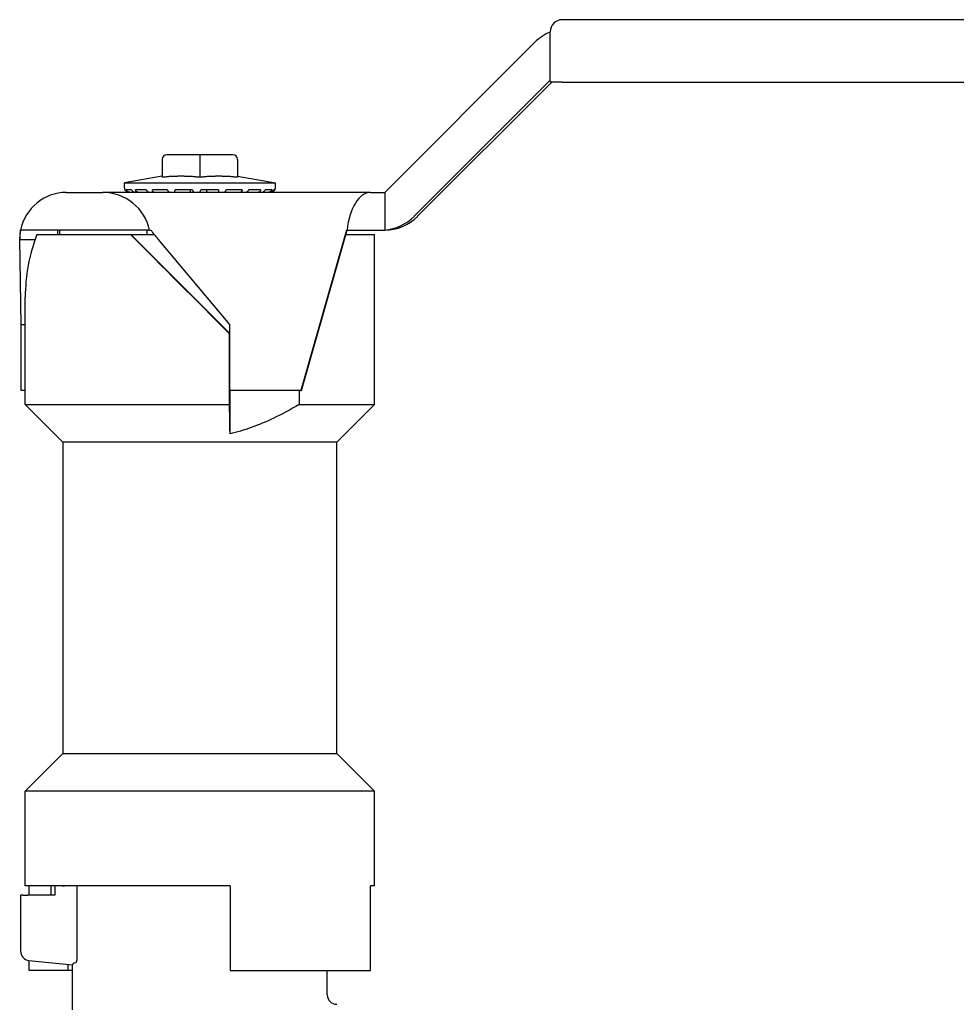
# Model space of a CAD drawing. Header units: millimetres. Extents: x 216 to 489, y 28 to 461.
# Tile 4 of 10: x 246 to 345, y 234 to 339. Entities that reach past the tile are written whole.
import ezdxf

# ---------------------------------------------------------------- set-up
doc = ezdxf.new("R2010")
doc.units = ezdxf.units.MM
doc.layers.add('DETAIL', color=2, linetype='Continuous')

msp = doc.modelspace()

# ---------------------------------------------------------------- linework, layer by layer
at = {"layer": 'DETAIL'}
for p, q in [((393.91, 338.65), (303.52, 338.65)), ((302.22, 332.15), (302.22, 337.35)), ((284.69, 320.35), (300.6, 336.27)), ((302.22, 332.23), (287.81, 317.82)), ((288.17, 317.82), (302.41, 332.05)), ((303.5, 332.05), (302.32, 332.05)), ((303.5, 332.05), (393.89, 332.05)), ((261.11, 323.85), (261.11, 321.95)), ((265.11, 324.35), (261.61, 324.35)), ((265.11, 324.35), (265.11, 323.85)), ((268.61, 324.35), (265.11, 324.35)), ((265.11, 323.85), (265.11, 321.95)), ((269.11, 323.85), (269.11, 321.95)), ((261.11, 322.06), (257.11, 321.35)), ((269.11, 322.06), (273.11, 321.35)), ((250.94, 320.35), (254.79, 320.35)), ((283.18, 320.35), (254.79, 320.35)), ((257.11, 321.35), (273.11, 321.35)), ((257.11, 320.85), (257.11, 321.35)), ((257.18, 320.63), (257.16, 320.63)), ((257.86, 320.63), (257.3, 320.63)), ((259.42, 320.63), (258.28, 320.63)), ((261.66, 320.63), (260.08, 320.63)), ((264.31, 320.63), (262.48, 320.63)), ((265.11, 320.35), (265.21, 320.63)), ((267.07, 320.63), (265.21, 320.63)), ((269.58, 320.63), (267.92, 320.63)), ((271.56, 320.63), (270.29, 320.63)), ((272.76, 320.63), (272.04, 320.63)), ((273.06, 320.63), (272.95, 320.63)), ((273.11, 320.85), (273.11, 321.35)), ((283.18, 320.35), (284.69, 320.35)), ((284.69, 320.35), (284.69, 316.37)), ((246.02, 315.35), (246.12, 316.35)), ((259.79, 316.35), (246.12, 316.35)), ((250.02, 316.35), (250.02, 315.88)), ((250.29, 315.88), (250.29, 316.35)), ((259.79, 316.35), (259.9, 316.35)), ((275.86, 299.35), (280.72, 316.35)), ((280.65, 316.35), (280.7, 316.35)), ((280.7, 316.35), (284.69, 316.35)), ((284.69, 316.37), (284.69, 316.35)), ((246.02, 315.35), (247.65, 315.35)), ((246.17, 306.35), (246.02, 315.35)), ((247.85, 315.88), (257.77, 315.88)), ((257.77, 315.88), (257.81, 315.88)), ((257.81, 315.88), (260.29, 315.88)), ((268.29, 305.4), (257.81, 315.88)), ((268.29, 306.34), (260.73, 315.35)), ((280.37, 315.35), (275.79, 299.35)), ((280.58, 315.88), (283.61, 315.88)), ((283.61, 297.87), (283.61, 315.88)), ((246.61, 297.87), (246.61, 309.25)), ((246.17, 299.35), (246.17, 306.35)), ((246.17, 306.35), (246.61, 306.35)), ((268.29, 299.35), (268.29, 306.34)), ((268.25, 297.87), (268.25, 305.38)), ((268.29, 305.38), (268.25, 305.38)), ((246.61, 299.35), (246.17, 299.35)), ((275.79, 299.35), (268.29, 299.35)), ((268.31, 294.78), (268.31, 299.35)), ((275.64, 299.35), (275.64, 297.87)), ((275.79, 299.35), (275.86, 299.35)), ((246.61, 297.87), (268.25, 297.87)), ((250.6, 293.88), (246.61, 297.87)), ((275.64, 297.87), (283.61, 297.87)), ((279.62, 293.88), (283.61, 297.87)), ((279.62, 293.88), (250.6, 293.88)), ((250.61, 260.88), (250.61, 293.88)), ((279.61, 260.88), (279.61, 293.88)), ((250.6, 260.88), (246.61, 256.89)), ((250.6, 260.88), (279.62, 260.88)), ((279.62, 260.88), (283.61, 256.89)), ((246.61, 246.88), (246.61, 256.89)), ((283.61, 256.89), (246.61, 256.89)), ((283.61, 246.88), (283.61, 256.89)), ((268.31, 246.88), (246.61, 246.88)), ((247.01, 245.86), (247.01, 246.88)), ((249.36, 245.86), (249.36, 246.88)), ((249.75, 246.88), (249.75, 245.86)), ((268.31, 246.86), (250.78, 246.86)), ((252.07, 246.86), (252.07, 239.2)), ((268.31, 246.88), (268.31, 237.88)), ((283.2, 237.88), (283.2, 246.88)), ((283.61, 246.88), (283.2, 246.88)), ((246.11, 245.86), (246.11, 239.96)), ((246.37, 245.86), (246.11, 245.86)), ((246.37, 245.86), (246.87, 245.86)), ((249.75, 245.86), (246.87, 245.86)), ((247, 238.96), (251.61, 238.48)), ((247.01, 237.88), (247.01, 238.96)), ((251.11, 238.53), (251.11, 237.88)), ((251.61, 233.71), (251.61, 238.48)), ((251.11, 237.88), (247.01, 237.88)), ((251.61, 237.88), (251.11, 237.88)), ((268.31, 237.88), (283.2, 237.88)), ((278.61, 235.31), (278.61, 237.88))]:
    msp.add_line(p, q, dxfattribs=at)
at = {"layer": 'DETAIL', "flags": 128}
for points in [[(263.11, 322.06), (263.02, 322.06), (262.94, 322.06), (262.86, 322.06), (262.77, 322.06), (262.69, 322.05), (262.61, 322.05), (262.53, 322.05), (262.45, 322.05), (262.36, 322.04), (262.28, 322.04), (262.2, 322.04), (262.12, 322.03), (262.04, 322.03), (261.95, 322.02), (261.87, 322.02), (261.79, 322.01), (261.71, 322), (261.62, 322), (261.54, 321.99), (261.45, 321.98), (261.37, 321.98), (261.28, 321.97), (261.2, 321.96), (261.11, 321.95)], [(265.11, 321.95), (265.02, 321.96), (264.93, 321.97), (264.85, 321.98), (264.76, 321.98), (264.68, 321.99), (264.59, 322), (264.51, 322), (264.43, 322.01), (264.34, 322.02), (264.26, 322.02), (264.18, 322.03), (264.1, 322.03), (264.01, 322.04), (263.93, 322.04), (263.85, 322.04), (263.77, 322.05), (263.69, 322.05), (263.61, 322.05), (263.52, 322.05), (263.44, 322.06), (263.36, 322.06), (263.28, 322.06), (263.19, 322.06), (263.11, 322.06)], [(267.11, 322.06), (267.02, 322.06), (266.94, 322.06), (266.86, 322.06), (266.77, 322.06), (266.69, 322.05), (266.61, 322.05), (266.53, 322.05), (266.45, 322.05), (266.36, 322.04), (266.28, 322.04), (266.2, 322.04), (266.12, 322.03), (266.04, 322.03), (265.95, 322.02), (265.87, 322.02), (265.79, 322.01), (265.71, 322), (265.62, 322), (265.54, 321.99), (265.45, 321.98), (265.37, 321.98), (265.28, 321.97), (265.2, 321.96), (265.11, 321.95)], [(269.11, 321.95), (269.02, 321.96), (268.93, 321.97), (268.85, 321.98), (268.76, 321.98), (268.68, 321.99), (268.59, 322), (268.51, 322), (268.43, 322.01), (268.34, 322.02), (268.26, 322.02), (268.18, 322.03), (268.1, 322.03), (268.01, 322.04), (267.93, 322.04), (267.85, 322.04), (267.77, 322.05), (267.69, 322.05), (267.61, 322.05), (267.52, 322.05), (267.44, 322.06), (267.36, 322.06), (267.28, 322.06), (267.19, 322.06), (267.11, 322.06)], [(257.18, 320.63), (257.19, 320.61), (257.2, 320.59), (257.22, 320.57), (257.23, 320.56), (257.25, 320.54), (257.26, 320.52), (257.28, 320.5), (257.29, 320.49), (257.31, 320.47), (257.33, 320.46), (257.35, 320.45), (257.37, 320.43), (257.39, 320.42), (257.41, 320.41), (257.43, 320.4), (257.45, 320.39), (257.47, 320.38), (257.5, 320.38), (257.52, 320.37), (257.54, 320.36), (257.57, 320.36), (257.59, 320.36), (257.61, 320.36), (257.64, 320.35)], [(257.72, 320.35), (257.7, 320.36), (257.68, 320.36), (257.65, 320.36), (257.63, 320.36), (257.61, 320.37), (257.58, 320.38), (257.56, 320.38), (257.54, 320.39), (257.52, 320.4), (257.5, 320.41), (257.48, 320.42), (257.46, 320.43), (257.45, 320.45), (257.43, 320.46), (257.41, 320.47), (257.39, 320.49), (257.38, 320.5), (257.37, 320.52), (257.35, 320.54), (257.34, 320.56), (257.33, 320.57), (257.32, 320.59), (257.31, 320.61), (257.3, 320.63)], [(257.86, 320.63), (257.87, 320.61), (257.89, 320.59), (257.9, 320.57), (257.92, 320.56), (257.93, 320.54), (257.95, 320.52), (257.96, 320.5), (257.98, 320.49), (258, 320.47), (258.02, 320.46), (258.04, 320.45), (258.06, 320.43), (258.08, 320.42), (258.1, 320.41), (258.12, 320.4), (258.14, 320.39), (258.16, 320.38), (258.18, 320.38), (258.2, 320.37), (258.22, 320.36), (258.25, 320.36), (258.27, 320.36), (258.29, 320.36), (258.31, 320.35)], [(258.61, 320.35), (258.59, 320.36), (258.57, 320.36), (258.55, 320.36), (258.53, 320.36), (258.51, 320.37), (258.49, 320.38), (258.48, 320.38), (258.46, 320.39), (258.44, 320.4), (258.43, 320.41), (258.41, 320.42), (258.4, 320.43), (258.38, 320.45), (258.37, 320.46), (258.35, 320.47), (258.34, 320.49), (258.33, 320.5), (258.32, 320.52), (258.31, 320.54), (258.3, 320.56), (258.29, 320.57), (258.29, 320.59), (258.28, 320.61), (258.28, 320.63)], [(259.42, 320.63), (259.43, 320.61), (259.44, 320.59), (259.46, 320.57), (259.47, 320.56), (259.48, 320.54), (259.5, 320.52), (259.51, 320.5), (259.53, 320.49), (259.55, 320.47), (259.56, 320.46), (259.58, 320.45), (259.6, 320.43), (259.61, 320.42), (259.63, 320.41), (259.65, 320.4), (259.67, 320.39), (259.68, 320.38), (259.7, 320.38), (259.72, 320.37), (259.74, 320.36), (259.75, 320.36), (259.77, 320.36), (259.79, 320.36), (259.8, 320.35)], [(260.29, 320.35), (260.27, 320.36), (260.26, 320.36), (260.24, 320.36), (260.23, 320.36), (260.22, 320.37), (260.2, 320.38), (260.19, 320.38), (260.18, 320.39), (260.17, 320.4), (260.16, 320.41), (260.15, 320.42), (260.14, 320.43), (260.13, 320.45), (260.12, 320.46), (260.11, 320.47), (260.11, 320.49), (260.1, 320.5), (260.09, 320.52), (260.09, 320.54), (260.09, 320.56), (260.08, 320.57), (260.08, 320.59), (260.08, 320.61), (260.08, 320.63)], [(261.66, 320.63), (261.67, 320.61), (261.68, 320.59), (261.69, 320.57), (261.7, 320.56), (261.71, 320.54), (261.73, 320.52), (261.74, 320.5), (261.75, 320.49), (261.76, 320.47), (261.77, 320.46), (261.79, 320.45), (261.8, 320.43), (261.81, 320.42), (261.82, 320.41), (261.84, 320.4), (261.85, 320.39), (261.86, 320.38), (261.87, 320.38), (261.88, 320.37), (261.9, 320.36), (261.91, 320.36), (261.92, 320.36), (261.93, 320.36), (261.94, 320.35)], [(262.54, 320.35), (262.53, 320.36), (262.53, 320.36), (262.52, 320.36), (262.51, 320.36), (262.51, 320.37), (262.5, 320.38), (262.5, 320.38), (262.49, 320.39), (262.49, 320.4), (262.48, 320.41), (262.48, 320.42), (262.48, 320.43), (262.48, 320.45), (262.47, 320.46), (262.47, 320.47), (262.47, 320.49), (262.47, 320.5), (262.47, 320.52), (262.47, 320.54), (262.47, 320.56), (262.48, 320.57), (262.48, 320.59), (262.48, 320.61), (262.48, 320.63)], [(264.08, 320.35), (264.08, 320.37), (264.09, 320.38), (264.09, 320.39), (264.09, 320.4), (264.09, 320.41), (264.1, 320.42), (264.1, 320.44), (264.1, 320.45), (264.1, 320.46), (264.11, 320.47), (264.11, 320.48), (264.11, 320.49), (264.11, 320.5), (264.12, 320.52), (264.12, 320.53), (264.12, 320.54), (264.12, 320.55), (264.13, 320.56), (264.13, 320.57), (264.13, 320.59), (264.13, 320.6), (264.14, 320.61), (264.14, 320.62), (264.14, 320.63)], [(264.31, 320.63), (264.32, 320.61), (264.33, 320.59), (264.34, 320.57), (264.35, 320.56), (264.35, 320.54), (264.36, 320.52), (264.37, 320.5), (264.38, 320.49), (264.38, 320.47), (264.39, 320.46), (264.4, 320.45), (264.4, 320.43), (264.41, 320.42), (264.41, 320.41), (264.42, 320.4), (264.43, 320.39), (264.43, 320.38), (264.43, 320.38), (264.44, 320.37), (264.44, 320.36), (264.45, 320.36), (264.45, 320.36), (264.45, 320.36), (264.45, 320.35)], [(265.88, 320.35), (265.88, 320.37), (265.88, 320.38), (265.88, 320.39), (265.87, 320.4), (265.87, 320.41), (265.87, 320.42), (265.86, 320.44), (265.86, 320.45), (265.86, 320.46), (265.85, 320.47), (265.85, 320.48), (265.85, 320.49), (265.85, 320.5), (265.84, 320.52), (265.84, 320.53), (265.84, 320.54), (265.83, 320.55), (265.83, 320.56), (265.83, 320.57), (265.82, 320.59), (265.82, 320.6), (265.82, 320.61), (265.81, 320.62), (265.81, 320.63)], [(267.07, 320.63), (267.07, 320.61), (267.07, 320.59), (267.08, 320.57), (267.08, 320.56), (267.08, 320.54), (267.09, 320.52), (267.09, 320.5), (267.09, 320.49), (267.09, 320.47), (267.09, 320.46), (267.09, 320.45), (267.09, 320.43), (267.09, 320.42), (267.09, 320.41), (267.09, 320.4), (267.08, 320.39), (267.08, 320.38), (267.08, 320.38), (267.07, 320.37), (267.07, 320.36), (267.06, 320.36), (267.06, 320.36), (267.05, 320.36), (267.05, 320.35)], [(267.67, 320.35), (267.68, 320.36), (267.69, 320.36), (267.7, 320.36), (267.71, 320.36), (267.72, 320.37), (267.73, 320.38), (267.74, 320.38), (267.75, 320.39), (267.76, 320.4), (267.77, 320.41), (267.78, 320.42), (267.79, 320.43), (267.8, 320.45), (267.81, 320.46), (267.82, 320.47), (267.83, 320.49), (267.85, 320.5), (267.86, 320.52), (267.87, 320.54), (267.88, 320.56), (267.89, 320.57), (267.9, 320.59), (267.91, 320.61), (267.92, 320.63)], [(269.58, 320.63), (269.58, 320.61), (269.58, 320.59), (269.58, 320.57), (269.58, 320.56), (269.58, 320.54), (269.57, 320.52), (269.57, 320.5), (269.56, 320.49), (269.56, 320.47), (269.55, 320.46), (269.55, 320.45), (269.54, 320.43), (269.53, 320.42), (269.52, 320.41), (269.51, 320.4), (269.5, 320.39), (269.49, 320.38), (269.48, 320.38), (269.47, 320.37), (269.46, 320.36), (269.45, 320.36), (269.44, 320.36), (269.42, 320.36), (269.41, 320.35)], [(269.93, 320.35), (269.94, 320.36), (269.96, 320.36), (269.97, 320.36), (269.99, 320.36), (270.01, 320.37), (270.02, 320.38), (270.04, 320.38), (270.06, 320.39), (270.07, 320.4), (270.09, 320.41), (270.1, 320.42), (270.12, 320.43), (270.14, 320.45), (270.15, 320.46), (270.17, 320.47), (270.18, 320.49), (270.2, 320.5), (270.21, 320.52), (270.23, 320.54), (270.24, 320.56), (270.26, 320.57), (270.27, 320.59), (270.28, 320.61), (270.29, 320.63)], [(271.56, 320.63), (271.56, 320.61), (271.55, 320.59), (271.54, 320.57), (271.54, 320.56), (271.53, 320.54), (271.52, 320.52), (271.51, 320.5), (271.5, 320.49), (271.49, 320.47), (271.48, 320.46), (271.47, 320.45), (271.45, 320.43), (271.44, 320.42), (271.42, 320.41), (271.41, 320.4), (271.39, 320.39), (271.38, 320.38), (271.36, 320.38), (271.34, 320.37), (271.33, 320.36), (271.31, 320.36), (271.29, 320.36), (271.27, 320.36), (271.25, 320.35)], [(271.6, 320.35), (271.62, 320.36), (271.64, 320.36), (271.66, 320.36), (271.69, 320.36), (271.71, 320.37), (271.73, 320.38), (271.75, 320.38), (271.77, 320.39), (271.79, 320.4), (271.81, 320.41), (271.83, 320.42), (271.85, 320.43), (271.87, 320.45), (271.89, 320.46), (271.9, 320.47), (271.92, 320.49), (271.94, 320.5), (271.95, 320.52), (271.97, 320.54), (271.99, 320.56), (272, 320.57), (272.02, 320.59), (272.03, 320.61), (272.04, 320.63)], [(272.76, 320.63), (272.75, 320.61), (272.74, 320.59), (272.73, 320.57), (272.72, 320.56), (272.71, 320.54), (272.69, 320.52), (272.68, 320.5), (272.67, 320.49), (272.65, 320.47), (272.64, 320.46), (272.62, 320.45), (272.6, 320.43), (272.58, 320.42), (272.56, 320.41), (272.55, 320.4), (272.53, 320.39), (272.51, 320.38), (272.49, 320.38), (272.46, 320.37), (272.44, 320.36), (272.42, 320.36), (272.4, 320.36), (272.37, 320.36), (272.35, 320.35)], [(272.49, 320.35), (272.52, 320.36), (272.54, 320.36), (272.56, 320.36), (272.59, 320.36), (272.61, 320.37), (272.63, 320.38), (272.66, 320.38), (272.68, 320.39), (272.7, 320.4), (272.72, 320.41), (272.74, 320.42), (272.76, 320.43), (272.78, 320.45), (272.8, 320.46), (272.82, 320.47), (272.84, 320.49), (272.85, 320.5), (272.87, 320.52), (272.88, 320.54), (272.9, 320.56), (272.91, 320.57), (272.93, 320.59), (272.94, 320.61), (272.95, 320.63)], [(273.03, 320.63), (273.02, 320.61), (273.01, 320.59), (273, 320.57), (272.98, 320.56), (272.97, 320.54), (272.95, 320.52), (272.94, 320.5), (272.92, 320.49), (272.9, 320.47), (272.89, 320.46), (272.87, 320.45), (272.85, 320.43), (272.83, 320.42), (272.81, 320.41), (272.78, 320.4), (272.76, 320.39), (272.74, 320.38), (272.72, 320.38), (272.7, 320.37), (272.67, 320.36), (272.65, 320.36), (272.62, 320.36), (272.6, 320.36), (272.58, 320.35)], [(259.53, 315.88), (259.53, 315.9), (259.53, 315.92), (259.53, 315.94), (259.53, 315.96), (259.53, 315.98), (259.53, 316), (259.53, 316.02), (259.53, 316.04), (259.53, 316.06), (259.53, 316.08), (259.53, 316.1), (259.54, 316.12), (259.54, 316.14), (259.54, 316.16), (259.54, 316.18), (259.54, 316.2), (259.54, 316.22), (259.54, 316.24), (259.54, 316.26), (259.54, 316.28), (259.54, 316.3), (259.54, 316.32), (259.54, 316.34), (259.54, 316.35)], [(268.31, 294.78), (268.31, 294.89), (268.31, 295.01), (268.3, 295.13), (268.3, 295.25), (268.3, 295.37), (268.3, 295.5), (268.29, 295.62), (268.29, 295.74), (268.29, 295.87), (268.29, 296), (268.28, 296.12), (268.28, 296.25), (268.28, 296.38), (268.28, 296.51), (268.27, 296.64), (268.27, 296.77), (268.27, 296.91), (268.27, 297.04), (268.26, 297.18), (268.26, 297.32), (268.26, 297.45), (268.25, 297.59), (268.25, 297.73), (268.25, 297.87)], [(275.64, 297.87), (275.28, 297.67), (274.93, 297.47), (274.59, 297.28), (274.25, 297.1), (273.92, 296.92), (273.59, 296.76), (273.27, 296.59), (272.95, 296.44), (272.64, 296.29), (272.33, 296.15), (272.02, 296.02), (271.72, 295.89), (271.42, 295.77), (271.12, 295.65), (270.83, 295.54), (270.54, 295.43), (270.25, 295.33), (269.97, 295.24), (269.69, 295.15), (269.41, 295.06), (269.13, 294.98), (268.86, 294.91), (268.58, 294.84), (268.31, 294.78)], [(250.55, 246.88), (250.56, 246.88), (250.57, 246.88), (250.58, 246.88), (250.59, 246.88), (250.6, 246.88), (250.61, 246.87), (250.62, 246.87), (250.63, 246.87), (250.64, 246.87), (250.65, 246.87), (250.66, 246.87), (250.67, 246.87), (250.68, 246.86), (250.69, 246.86), (250.7, 246.86), (250.71, 246.86), (250.71, 246.86), (250.72, 246.86), (250.73, 246.86), (250.74, 246.86), (250.75, 246.86), (250.76, 246.86), (250.77, 246.86), (250.78, 246.86)], [(252.07, 239.2), (252.07, 239.17), (252.07, 239.14), (252.07, 239.11), (252.07, 239.08), (252.06, 239.05), (252.06, 239.02), (252.06, 238.99), (252.05, 238.96), (252.05, 238.93), (252.04, 238.91), (252.04, 238.88), (252.03, 238.86), (252.03, 238.84), (252.02, 238.82), (252.02, 238.8), (252.01, 238.79), (252, 238.77), (252, 238.76), (251.99, 238.74), (251.98, 238.73), (251.98, 238.72), (251.97, 238.72), (251.96, 238.71), (251.96, 238.71)]]:
    msp.add_lwpolyline(points, dxfattribs=at)
at = {"layer": 'DETAIL'}
for centre, radius, start, end in [((303.52, 337.35), 1.3, 90, 180), ((302.32, 332.15), 0.1, 180, 270), ((261.61, 323.85), 0.5, 90, 180), ((268.61, 323.85), 0.5, 0, 90), ((257.61, 320.85), 0.5, 180, 206.2398), ((272.61, 320.85), 0.5, 333.7602, 0), ((247.11, 239.96), 1, 180, 264), ((279.61, 235.31), 1, 180, 270)]:
    msp.add_arc(centre, radius, start, end, dxfattribs=at)
for centre, major_axis, ratio, start_param, end_param in [((304.14, 332.73), (0, 5), 0.999865, 0.393055, 0.785398), ((250.94, 315.35), (0, -5), 0.98399, 3.141593, 4.511031), ((254.79, 315.35), (5.1, 0), 0.980232, 0.201358, 1.570796), ((283.18, 315.35), (0, 5), 0.504784, 0, 1.369438), ((284.28, 321.35), (0, -5), 0.999865, 0.082938, 0.785398), ((284.64, 321.35), (0, -5), 0.999865, 0.010418, 0.785398), ((250.94, 315.35), (0, -5), 0.98399, 4.511031, 4.712389), ((260.82, 315.35), (-4.2, 5), 0.009658, 1.361334, 1.562692), ((280.45, 315.35), (1.43, 5), 0.015215, 1.373788, 1.575146), ((265.11, 308.88), (-13.21, 13.21), 0.98046, 0.40722, 0.775532), ((265.11, 308.88), (-18.5, 18.5), 0.009866, 1.172899, 1.751267), ((265.11, 237.06), (13.5, -1.43), 0.087002, 2.923402, 3.150807)]:
    msp.add_ellipse(centre, major_axis=major_axis, ratio=ratio, start_param=start_param, end_param=end_param, dxfattribs=at)

doc.saveas('drawing.dxf')
